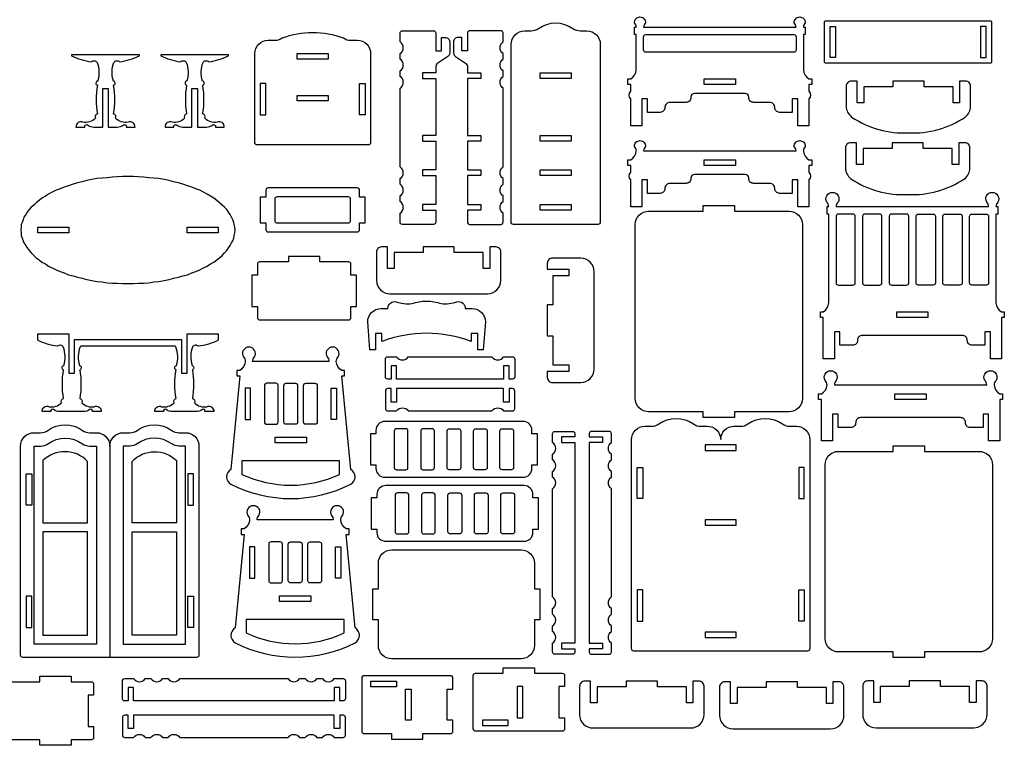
# Model space of a CAD drawing. Extents: x 2719 to 6782, y -345 to 2211.
# Tile 3 of 4: x 4658 to 6778, y -331 to 1232. Entities that reach past the tile are written whole.
import ezdxf

# ---------------------------------------------------------------- set-up
doc = ezdxf.new("R2010")
doc.units = 0
doc.header["$MEASUREMENT"] = 0
doc.layers.add('LAYER1', color=18, linetype='CONTINUOUS')

msp = doc.modelspace()

# ---------------------------------------------------------------- linework, layer by layer
at = {"layer": 'LAYER1'}
for points in [[(6357.4, 1003.4), (6333.4, 1003.4), (6333.4, 1061.1), (6321.4, 1061.1), (6321.4, 1032.2), (6293.9, 1032.2, -0.414214), (6283.6, 1042.6), (6283.6, 1043.2, 0.414214), (6273.2, 1053.6), (6238.2, 1053.6, -0.414214), (6227.9, 1063.9), (6227.9, 1065.2, 0.414214), (6220.1, 1073), (6110.7, 1073, 0.00001), (6110.7, 1073, 0.414202), (6102.9, 1065.2), (6102.9, 1063.9, -0.414214), (6092.6, 1053.6), (6057.6, 1053.6, 0.414214), (6047.2, 1043.2), (6047.2, 1042.6, -0.414214), (6036.9, 1032.2), (6009.4, 1032.2), (6009.4, 1061.1), (5997.4, 1061.1), (5997.4, 1003.4), (5973.4, 1003.4), (5973.4, 1061.2, -0.376209), (5973.4, 1077.8), (5973.4, 1092.4), (5967.4, 1092.4), (5967.4, 1104.4), (5973.4, 1104.4, 0.250451), (5985.4, 1123.8), (5985.4, 1199.7), (5981.6, 1199.7), (5981.6, 1215.5), (5985.4, 1215.5, 0.204981), (5981.3, 1225, -0.427943), (5993.3, 1237.6, -0.427943), (6005.3, 1225, 0.204981), (6001.3, 1215.5), (6329.5, 1215.5, 0.204981), (6325.5, 1225, -0.427943), (6337.5, 1237.6, -0.427943), (6349.5, 1225, 0.204981), (6345.4, 1215.5), (6349.2, 1215.5), (6349.2, 1199.7), (6345.4, 1199.7), (6345.4, 1123.8, 0.250451), (6357.4, 1104.4), (6363.4, 1104.4), (6363.4, 1092.4), (6357.4, 1092.4), (6357.4, 1077.8, -0.376209), (6357.4, 1061.2)], [(5720.7, 791.1, -0.414214), (5715.9, 795.9), (5715.9, 1179, -0.414214), (5744.7, 1207.8), (5758.9, 1207.8, 0.155074), (5774.6, 1212.8, -0.31779), (5849.1, 1212.8, 0.155074), (5864.9, 1207.8), (5879.1, 1207.8, -0.414214), (5907.9, 1179), (5907.9, 795.9, -0.414214), (5903.1, 791.1)], [(6750.8, 1226.4), (6750.8, 1141, -0.414214), (6747.9, 1138.1), (6393.7, 1138.1, -0.414214), (6390.8, 1141), (6390.8, 1226.4, -0.414214), (6393.7, 1229.3), (6747.9, 1229.3, -0.414214)], [(5168.6, 962.2, -0.414214), (5163.8, 967), (5163.8, 1158.6, -0.414214), (5192.6, 1187.4), (5206.8, 1187.4, 0.155074), (5222.5, 1192.4, -0.179264), (5354.7, 1192.4, 0.155074), (5370.4, 1187.4), (5384.6, 1187.4, -0.414214), (5413.4, 1158.6), (5413.4, 967, -0.414214), (5408.6, 962.2)], [(5553.7, 982.4), (5524.9, 982.4), (5524.9, 970.4), (5553.7, 970.4), (5553.7, 908.1), (5524.9, 908.1), (5524.9, 896.1), (5553.7, 896.1), (5553.7, 833.7), (5524.9, 833.7), (5524.9, 821.7), (5553.7, 821.7), (5553.7, 795.9, -0.414214), (5548.9, 791.1), (5481.7, 791.1, -0.414214), (5476.9, 795.9), (5476.9, 815.1, 0.531486), (5476.9, 840.3), (5476.9, 852.3, 0.531486), (5476.9, 877.5), (5476.9, 889.5, 0.531486), (5476.9, 914.6), (5476.9, 1037.7), (5476.9, 1049.7), (5476.9, 1084.3, 0.531486), (5476.9, 1109.5), (5476.9, 1121.5, 0.531486), (5476.9, 1146.7), (5476.9, 1158.7, 0.531486), (5476.9, 1183.8), (5476.9, 1203, -0.414214), (5481.7, 1207.8), (5548.9, 1207.8, -0.414214), (5553.7, 1203), (5553.7, 1164.6), (5565.7, 1164.6), (5565.7, 1193.4), (5574.1, 1193.4, -0.414214), (5583.7, 1183.8), (5583.7, 1160.2, -0.251107), (5579.5, 1152.2), (5558, 1137.9, 0.251107), (5553.7, 1129.9), (5553.7, 1117), (5524.9, 1117), (5524.9, 1105), (5553.7, 1105)], [(5621.9, 982.4), (5650.7, 982.4), (5650.7, 970.4), (5621.9, 970.4), (5621.9, 908.1), (5650.7, 908.1), (5650.7, 896.1), (5621.9, 896.1), (5621.9, 833.7), (5650.7, 833.7), (5650.7, 821.7), (5621.9, 821.7), (5621.9, 795.9, 0.414214), (5626.7, 791.1), (5693.9, 791.1, 0.414214), (5698.7, 795.9), (5698.7, 815.1, -0.531486), (5698.7, 840.3), (5698.7, 852.3, -0.531486), (5698.7, 877.5), (5698.7, 889.5, -0.531486), (5698.7, 914.6), (5698.7, 1037.7), (5698.7, 1049.7), (5698.7, 1084.3, -0.531486), (5698.7, 1109.5), (5698.7, 1121.5, -0.531486), (5698.7, 1146.7), (5698.7, 1158.7, -0.531486), (5698.7, 1183.8), (5698.7, 1203, 0.414214), (5693.9, 1207.8), (5626.7, 1207.8, 0.414214), (5621.9, 1203), (5621.9, 1164.6), (5609.9, 1164.6), (5609.9, 1193.4), (5601.5, 1193.4, 0.414214), (5591.9, 1183.8), (5591.9, 1160.2, 0.251107), (5596.1, 1152.2), (5617.6, 1137.9, -0.251107), (5621.9, 1129.9), (5621.9, 1117), (5650.7, 1117), (5650.7, 1105), (5621.9, 1105)], [(6329.6, 1166.5, -0.414214), (6324.8, 1161.7), (6006, 1161.7, -0.414214), (6001.2, 1166.5), (6001.2, 1194.9, -0.414214), (6006, 1199.7), (6324.8, 1199.7, -0.414214), (6329.6, 1194.9)], [(4915.6, 1154.1), (4915.6, 1156.1), (4769.2, 1156.1), (4769.2, 1154.1, 0.082494), (4812, 1141.2, -0.480983), (4824.4, 1139.8, -0.169376), (4825.5, 1099.7, 0.755968), (4824.9, 1090.5, 0.0823), (4824.9, 1028.7, 0.497317), (4820.6, 1019.4, -0.242348), (4793.7, 1011.1, 0.570657), (4778.8, 1000.5), (4797.7, 1000.5, -0.75881), (4803.4, 1005, 0.158853), (4817.2, 1000.5), (4836.4, 1000.5), (4836.4, 1083.3), (4848.4, 1083.3), (4848.4, 1000.5), (4867.6, 1000.5, 0.158853), (4881.4, 1005, -0.75881), (4887.1, 1000.5), (4906, 1000.5, 0.570657), (4891.1, 1011.1, -0.242348), (4864.2, 1019.4, 0.497317), (4859.9, 1028.7, 0.0823), (4859.9, 1090.5, 0.755968), (4859.3, 1099.7, -0.169376), (4860.4, 1139.8, -0.480983), (4872.8, 1141.2, 0.082494)], [(5107.6, 1154.1), (5107.6, 1156.1), (4961.2, 1156.1), (4961.2, 1154.1, 0.082494), (5004, 1141.2, -0.480983), (5016.4, 1139.8, -0.169376), (5017.5, 1099.7, 0.755968), (5016.9, 1090.5, 0.0823), (5016.9, 1028.7, 0.497317), (5012.6, 1019.4, -0.242348), (4985.7, 1011.1, 0.570657), (4970.8, 1000.5), (4989.7, 1000.5, -0.75881), (4995.4, 1005, 0.158853), (5009.2, 1000.5), (5028.4, 1000.5), (5028.4, 1083.3), (5040.4, 1083.3), (5040.4, 1000.5), (5059.6, 1000.5, 0.158853), (5073.4, 1005, -0.75881), (5079.1, 1000.5), (5098, 1000.5, 0.570657), (5083.1, 1011.1, -0.242348), (5056.2, 1019.4, 0.497317), (5051.9, 1028.7, 0.0823), (5051.9, 1090.5, 0.755968), (5051.3, 1099.7, -0.169376), (5052.4, 1139.8, -0.480983), (5064.8, 1141.2, 0.082494)], [(6571.6, 1099.5), (6538, 1099.5), (6538, 1087.5), (6475.6, 1087.5), (6475.6, 1052.8), (6461.4, 1052.8), (6461.4, 1099.5), (6448.5, 1099.5, 0.414214), (6437.6, 1088.6), (6437.6, 1045.3, 0.236915), (6449.2, 1022.2, 0.163875), (6571.6, 988.1, 0.163875), (6693.9, 1022.2, 0.236915), (6705.5, 1045.3), (6705.5, 1088.6, 0.414214), (6694.6, 1099.5), (6681.7, 1099.5), (6681.7, 1052.8), (6667.6, 1052.8), (6667.6, 1087.5), (6605.2, 1087.5), (6605.2, 1099.5)], [(6345.4, 949.4, 0.250451), (6357.4, 930), (6363.4, 930), (6363.4, 918), (6357.4, 918), (6357.4, 903.4, -0.376209), (6357.4, 886.8), (6357.4, 829), (6333.4, 829), (6333.4, 886.7), (6321.4, 886.7), (6321.4, 857.8), (6293.9, 857.8, -0.414214), (6283.6, 868.2), (6283.6, 868.8, 0.414214), (6273.2, 879.2), (6238.2, 879.2, -0.414214), (6227.9, 889.5), (6227.9, 890.8, 0.414214), (6220.1, 898.6), (6110.7, 898.6, 0.00001), (6110.7, 898.6, 0.414202), (6102.9, 890.8), (6102.9, 889.5, -0.414214), (6092.6, 879.2), (6057.6, 879.2, 0.414214), (6047.2, 868.8), (6047.2, 868.2, -0.414214), (6036.9, 857.8), (6009.4, 857.8), (6009.4, 886.7), (5997.4, 886.7), (5997.4, 829), (5973.4, 829), (5973.4, 886.8, -0.376209), (5973.4, 903.4), (5973.4, 918), (5967.4, 918), (5967.4, 930), (5973.4, 930, 0.250451), (5985.4, 949.4, 0.204981), (5981.3, 958.9, -0.427943), (5993.3, 971.5, -0.427943), (6005.3, 958.9, 0.204981), (6001.3, 949.4), (6329.5, 949.4, 0.204981), (6325.5, 958.9, -0.427943), (6337.5, 971.5, -0.427943), (6349.5, 958.9, 0.204981)], [(6570, 966.7), (6536.4, 966.7), (6536.4, 954.7), (6474, 954.7), (6474, 919.9), (6459.8, 919.9), (6459.8, 966.7), (6446.9, 966.7, 0.414214), (6436, 955.8), (6436, 912.4, 0.236915), (6447.6, 889.4, 0.163875), (6570, 855.3, 0.163875), (6692.3, 889.4, 0.236915), (6703.9, 912.4), (6703.9, 955.8, 0.414214), (6693, 966.7), (6680.1, 966.7), (6680.1, 919.9), (6666, 919.9), (6666, 954.7), (6603.6, 954.7), (6603.6, 966.7)], [(5401.4, 794.5), (5401.4, 849.7), (5389.4, 849.7), (5389.4, 864.6, 0.414214), (5384.6, 869.4), (5192.6, 869.4, 0.414214), (5187.8, 864.6), (5187.8, 849.7), (5175.8, 849.7), (5175.8, 794.5), (5187.8, 794.5), (5187.8, 779.7, 0.414214), (5192.6, 774.9), (5384.6, 774.9, 0.414214), (5389.4, 779.7), (5389.4, 794.5)], [(5207, 845.4), (5207, 798.9, 0.414214), (5211.8, 794.1), (5365.4, 794.1, 0.414214), (5370.2, 798.9), (5370.2, 845.4, 0.414214), (5365.4, 850.2), (5211.8, 850.2, 0.414214)], [(6472.2, 552, 0.414214), (6461.9, 541.7), (6461.9, 541, -0.414214), (6451.5, 530.7), (6424, 530.7), (6424, 559.5), (6412, 559.5), (6412, 501.8), (6388, 501.8), (6388, 576.2), (6388, 590.8), (6382, 590.8), (6382, 602.8), (6388, 602.8, 0.250451), (6400, 622.3), (6400, 813.3), (6396.2, 813.3), (6396.2, 829.2), (6400, 829.2, 0.204981), (6396, 838.7, -0.583258), (6408, 859.9, -0.583258), (6420, 838.7, 0.204981), (6415.9, 829.2), (6744.2, 829.2, 0.204981), (6740.1, 838.7, -0.583258), (6752.1, 859.9, -0.583258), (6764.1, 838.7, 0.204981), (6760, 829.2), (6763.9, 829.2), (6763.9, 813.3), (6760, 813.3), (6760, 622.3, 0.250451), (6772, 602.8), (6778, 602.8), (6778, 590.8), (6772, 590.8), (6772, 576.2), (6772, 501.8), (6748, 501.8), (6748, 559.5), (6736, 559.5), (6736, 530.7), (6708.6, 530.7, -0.414214), (6698.2, 541), (6698.2, 541.7, 0.414214), (6687.9, 552)], [(6012.1, 387.4, -0.414214), (5983.3, 416.2), (5983.3, 790.6, -0.414214), (6012.1, 819.4), (6129.7, 819.4), (6129.7, 831.4), (6196.9, 831.4), (6196.9, 819.4), (6314.5, 819.4, -0.414214), (6343.3, 790.6), (6343.3, 416.2, -0.414214), (6314.5, 387.4), (6196.9, 387.4), (6196.9, 375.4), (6129.7, 375.4), (6129.7, 387.4)], [(6415.9, 665, 0.414214), (6420.7, 660.2), (6452.1, 660.2, 0.414214), (6456.9, 665), (6456.9, 808.5, 0.414214), (6452.1, 813.3), (6420.7, 813.3, 0.414214), (6415.9, 808.5)], [(6514.5, 808.5, 0.414214), (6509.7, 813.3), (6477.6, 813.3, 0.414214), (6472.8, 808.5), (6472.8, 665, 0.414214), (6477.6, 660.2), (6509.7, 660.2, 0.414214), (6514.5, 665)], [(6572.1, 665), (6572.1, 808.5, 0.414214), (6567.3, 813.3), (6535.2, 813.3, 0.414214), (6530.4, 808.5), (6530.4, 665, 0.414214), (6535.2, 660.2), (6567.3, 660.2, 0.414214)], [(6588, 665), (6588, 808.5, -0.414214), (6592.8, 813.3), (6624.9, 813.3, -0.414214), (6629.7, 808.5), (6629.7, 665, -0.414214), (6624.9, 660.2), (6592.8, 660.2, -0.414214)], [(6645.6, 808.5, -0.414214), (6650.4, 813.3), (6682.5, 813.3, -0.414214), (6687.3, 808.5), (6687.3, 665, -0.414214), (6682.5, 660.2), (6650.4, 660.2, -0.414214), (6645.6, 665)], [(6744.2, 665, -0.414214), (6739.4, 660.2), (6708, 660.2, -0.414214), (6703.2, 665), (6703.2, 808.5, -0.414214), (6708, 813.3), (6739.4, 813.3, -0.414214), (6744.2, 808.5)], [(5693.9, 731.5, 0.414214), (5683, 742.4), (5670.1, 742.4), (5670.1, 695.7), (5655.9, 695.7), (5655.9, 730.4), (5593.5, 730.4), (5593.5, 742.4), (5559.9, 742.4), (5526.3, 742.4), (5526.3, 730.4), (5463.9, 730.4), (5463.9, 695.7), (5449.7, 695.7), (5449.7, 742.4), (5436.9, 742.4, 0.414214), (5426, 731.5), (5426, 670.4, 0.414214), (5454.8, 641.6), (5665.1, 641.6, 0.414214), (5693.9, 670.4)], [(5236.6, 710.2), (5174.2, 710.2, 0.414214), (5169.4, 705.4), (5169.4, 681.4), (5157.4, 681.4), (5157.4, 614.2), (5169.4, 614.2), (5169.4, 590.2, 0.414214), (5174.2, 585.4), (5366.2, 585.4, 0.414214), (5371, 590.2), (5371, 614.2), (5383, 614.2), (5383, 681.4), (5371, 681.4), (5371, 705.4, 0.414214), (5366.2, 710.2), (5303.8, 710.2), (5303.8, 722.2), (5236.6, 722.2)], [(5804.7, 718.3, 0.414214), (5793.8, 707.4), (5793.8, 694.6), (5840.5, 694.6), (5840.5, 680.4), (5805.8, 680.4), (5805.8, 618), (5793.8, 618), (5793.8, 584.4), (5793.8, 550.8), (5805.8, 550.8), (5805.8, 488.4), (5840.5, 488.4), (5840.5, 474.2), (5793.8, 474.2), (5793.8, 461.3, 0.414214), (5804.7, 450.4), (5865.8, 450.4, 0.414214), (5894.6, 479.2), (5894.6, 689.5, 0.414214), (5865.8, 718.3)], [(5617.1, 610), (5631.8, 610, -0.414214), (5660.6, 581.2), (5655.9, 521.2), (5644, 521.2), (5644, 555.9), (5629.8, 555.9), (5629.8, 538.6, 0.18644), (5437.8, 538.6), (5437.8, 555.9), (5423.6, 555.9), (5423.6, 521.2), (5411.7, 521.2), (5407.1, 581.2, -0.414214), (5435.9, 610), (5450.5, 610, -0.480696), (5468.5, 624.4, 0.114725), (5502.2, 620.3, -0.088383), (5533.8, 626, -0.088383), (5565.4, 620.3, 0.114725), (5599.1, 624.4, -0.480696)], [(4992.3, 529), (4789.1, 529, 0.076649), (4787.5, 527.2, 0.169376), (4786.4, 487, -0.755968), (4787, 477.8, -0.0823), (4787, 416, -0.497317), (4791.3, 406.7, 0.242348), (4818.2, 398.5, -0.570657), (4833.1, 387.9), (4814.2, 387.9, 0.75881), (4808.5, 392.4, -0.158853), (4794.7, 387.9), (4744.3, 387.9, -0.158853), (4730.5, 392.4, 0.75881), (4724.9, 387.9), (4705.9, 387.9, -0.570657), (4720.8, 398.5, 0.242348), (4747.7, 406.7, -0.497317), (4752, 416, -0.0823), (4752, 477.8, -0.755968), (4752.6, 487, 0.169376), (4751.5, 527.2, 0.480983), (4739.1, 528.5, -0.082494), (4696.3, 541.5), (4696.3, 555.4), (4763.5, 555.4), (4763.5, 470.7), (4775.5, 470.7), (4775.5, 543.4), (5005.9, 543.4), (5005.9, 470.7), (5017.9, 470.7), (5017.9, 555.4), (5085.1, 555.4), (5085.1, 541.5, -0.082494), (5042.3, 528.5, 0.480983), (5029.9, 527.2, 0.169376), (5028.8, 487, -0.755968), (5029.4, 477.8, -0.0823), (5029.4, 416, -0.497317), (5033.7, 406.7, 0.242348), (5060.6, 398.5, -0.570657), (5075.5, 387.9), (5056.6, 387.9, 0.75881), (5050.9, 392.4, -0.158853), (5037.1, 387.9), (4986.7, 387.9, -0.158853), (4972.9, 392.4, 0.75881), (4967.3, 387.9), (4948.3, 387.9, -0.570657), (4963.2, 398.5, 0.242348), (4990.1, 406.7, -0.497317), (4994.4, 416, -0.0823), (4994.4, 477.8, -0.755968), (4995, 487, 0.169376), (4993.9, 527.2, 0.076649)], [(5370.6, 263.5), (5351.4, 464.7), (5357.4, 464.7), (5357.4, 476.7), (5351.4, 476.7, -0.250451), (5339.4, 496.1, -0.204981), (5343.5, 505.6, 0.583258), (5331.5, 526.8, 0.583258), (5319.5, 505.6, -0.204981), (5323.6, 496.1), (5159.2, 496.1, -0.204981), (5163.3, 505.6, 0.583258), (5151.3, 526.8, 0.583258), (5139.3, 505.6, -0.204981), (5143.4, 496.1, -0.250451), (5131.4, 476.7), (5125.4, 476.7), (5125.4, 464.7), (5131.4, 464.7), (5112.2, 263.5, 0.573919), (5112.2, 231.6, 0.239558), (5370.6, 231.6, 0.573919)], [(5674.5, 505.9, 0.531486), (5699.7, 505.9), (5718.9, 505.9, -0.414214), (5723.7, 501.1), (5723.7, 462.7, -0.414214), (5718.9, 457.9), (5711.7, 457.9), (5711.7, 486.7), (5699.7, 486.7), (5699.7, 457.9), (5469.3, 457.9), (5469.3, 486.7), (5457.3, 486.7), (5457.3, 457.9), (5450.1, 457.9, -0.414214), (5445.3, 462.7), (5445.3, 501.1, -0.414214), (5450.1, 505.9), (5469.3, 505.9, 0.531486), (5494.5, 505.9)], [(6468.3, 375, 0.414214), (6458, 364.6), (6458, 364, -0.414214), (6447.6, 353.6), (6420.2, 353.6), (6420.2, 382.5), (6408.2, 382.5), (6408.2, 324.8), (6384.2, 324.8), (6384.2, 399.2), (6384.2, 413.8), (6378.2, 413.8), (6378.2, 425.8), (6384.2, 425.8, 0.250451), (6396.2, 445.2, 0.204981), (6392.1, 454.7, -0.583258), (6404.1, 475.9, -0.583258), (6416.1, 454.7, 0.204981), (6412, 445.2), (6740.3, 445.2, 0.204981), (6736.2, 454.7, -0.583258), (6748.2, 475.9, -0.583258), (6760.2, 454.7, 0.204981), (6756.2, 445.2, 0.250451), (6768.2, 425.8), (6774.2, 425.8), (6774.2, 413.8), (6768.2, 413.8), (6768.2, 399.2), (6768.2, 324.8), (6744.2, 324.8), (6744.2, 382.5), (6732.2, 382.5), (6732.2, 353.6), (6704.7, 353.6, -0.414214), (6694.3, 364), (6694.3, 364.6, 0.414214), (6684, 375)], [(5184.5, 365.3, 0.414214), (5189.3, 360.5), (5209.2, 360.5, 0.414214), (5214, 365.3), (5214, 444, 0.414214), (5209.2, 448.8), (5189.3, 448.8, 0.414214), (5184.5, 444)], [(5256.2, 365.3, -0.414214), (5251.4, 360.5), (5231.4, 360.5, -0.414214), (5226.6, 365.3), (5226.6, 444, -0.414214), (5231.4, 448.8), (5251.4, 448.8, -0.414214), (5256.2, 444)], [(5298.3, 365.3, -0.414214), (5293.5, 360.5), (5273.6, 360.5, -0.414214), (5268.8, 365.3), (5268.8, 444, -0.414214), (5273.6, 448.8), (5293.5, 448.8, -0.414214), (5298.3, 444)], [(5674.5, 389.3, -0.531486), (5699.7, 389.3), (5718.9, 389.3, 0.414214), (5723.7, 394.1), (5723.7, 432.5, 0.414214), (5718.9, 437.3), (5711.7, 437.3), (5711.7, 408.4), (5699.7, 408.4), (5699.7, 437.3), (5469.3, 437.3), (5469.3, 408.4), (5457.3, 408.4), (5457.3, 437.3), (5450.1, 437.3, 0.414214), (5445.3, 432.5), (5445.3, 394.1, 0.414214), (5450.1, 389.3), (5469.3, 389.3, -0.531486), (5494.5, 389.3)], [(5760.8, 273), (5772.8, 273), (5772.8, 340.2), (5760.8, 340.2), (5760.8, 347.4, 0.414214), (5741.6, 366.6), (5444, 366.6, 0.414214), (5424.8, 347.4), (5424.8, 340.2), (5412.8, 340.2), (5412.8, 273), (5424.8, 273), (5424.8, 265.8, 0.414214), (5444, 246.6), (5741.6, 246.6, 0.414214), (5760.8, 265.8)], [(6167.2, 327.5, -0.414214), (6196, 356.3), (6210.2, 356.3, 0.155074), (6225.9, 361.3, -0.31779), (6300.4, 361.3, 0.155074), (6316.2, 356.3), (6330.4, 356.3, -0.414214), (6359.2, 327.5), (6359.2, -122.8, -0.414214), (6354.4, -127.6), (5980, -127.6, -0.414214), (5975.2, -122.8), (5975.2, 327.5, -0.414214), (6004, 356.3), (6018.2, 356.3, 0.155074), (6033.9, 361.3, -0.31779), (6108.4, 361.3, 0.155074), (6124.2, 356.3), (6138.4, 356.3, -0.414214)], [(4851.6, 313.6, -0.414214), (4880.4, 342.4), (4894.6, 342.4, 0.155074), (4910.3, 347.4, -0.31779), (4984.9, 347.4, 0.155074), (5000.6, 342.4), (5014.8, 342.4, -0.414214), (5043.6, 313.6), (5043.6, -136.7, -0.414214), (5038.8, -141.5), (4664.4, -141.5, -0.414214), (4659.6, -136.7), (4659.6, 313.6, -0.414214), (4688.4, 342.4), (4702.6, 342.4, 0.155074), (4718.3, 347.4, -0.31779), (4792.9, 347.4, 0.155074), (4808.6, 342.4), (4822.8, 342.4, -0.414214)], [(5464.3, 267.3, 0.414214), (5469.1, 262.5), (5489, 262.5, 0.414214), (5493.8, 267.3), (5493.8, 346, 0.414214), (5489, 350.8), (5469.1, 350.8, 0.414214), (5464.3, 346)], [(5521.2, 267.3, 0.414214), (5526, 262.5), (5545.9, 262.5, 0.414214), (5550.7, 267.3), (5550.7, 346, 0.414214), (5545.9, 350.8), (5526, 350.8, 0.414214), (5521.2, 346)], [(5607.6, 267.3, -0.414214), (5602.8, 262.5), (5582.8, 262.5, -0.414214), (5578, 267.3), (5578, 346, -0.414214), (5582.8, 350.8), (5602.8, 350.8, -0.414214), (5607.6, 346)], [(5664.4, 267.3, -0.414214), (5659.6, 262.5), (5639.7, 262.5, -0.414214), (5634.9, 267.3), (5634.9, 346, -0.414214), (5639.7, 350.8), (5659.6, 350.8, -0.414214), (5664.4, 346)], [(5721.3, 267.3, -0.414214), (5716.5, 262.5), (5696.6, 262.5, -0.414214), (5691.8, 267.3), (5691.8, 346, -0.414214), (5696.6, 350.8), (5716.5, 350.8, -0.414214), (5721.3, 346)], [(5805.2, 296.1, 0.531486), (5805.2, 321.3), (5805.2, 340.5, -0.414214), (5810, 345.3), (5848.4, 345.3, -0.414214), (5853.2, 340.5), (5853.2, 333.3), (5824.4, 333.3), (5824.4, 321.3), (5853.2, 321.3), (5853.2, -110.7), (5824.4, -110.7), (5824.4, -122.7), (5853.2, -122.7), (5853.2, -129.9, -0.414214), (5848.4, -134.7), (5810, -134.7, -0.414214), (5805.2, -129.9), (5805.2, -110.7, 0.531486), (5805.2, -85.6), (5805.2, -73.6, 0.531486), (5805.2, -48.4), (5805.2, -36.4, 0.531486), (5805.2, -11.2), (5805.2, 221.8, 0.531486), (5805.2, 246.9), (5805.2, 258.9, 0.531486), (5805.2, 284.1)], [(5932, 296.1, -0.531486), (5932, 321.3), (5932, 340.5, 0.414214), (5927.2, 345.3), (5888.8, 345.3, 0.414214), (5884, 340.5), (5884, 333.3), (5912.8, 333.3), (5912.8, 321.3), (5884, 321.3), (5884, -110.7), (5912.8, -110.7), (5912.8, -122.7), (5884, -122.7), (5884, -129.9, 0.414214), (5888.8, -134.7), (5927.2, -134.7, 0.414214), (5932, -129.9), (5932, -110.7, -0.531486), (5932, -85.6), (5932, -73.6, -0.531486), (5932, -48.4), (5932, -36.4, -0.531486), (5932, -11.2), (5932, 221.8, -0.531486), (5932, 246.9), (5932, 258.9, -0.531486), (5932, 284.1)], [(4803.6, 280.7, 0.41796), (4707.6, 282.4), (4707.6, 148.5), (4803.6, 148.5)], [(4899.6, 280.7, -0.41796), (4995.6, 282.4), (4995.6, 148.5), (4899.6, 148.5)], [(6421.1, -129.7, -0.414214), (6392.3, -100.9), (6392.3, 273.5, -0.414214), (6421.1, 302.3), (6538.7, 302.3), (6538.7, 314.3), (6605.9, 314.3), (6605.9, 302.3), (6723.5, 302.3, -0.414214), (6752.3, 273.5), (6752.3, -100.9, -0.414214), (6723.5, -129.7), (6605.9, -129.7), (6605.9, -141.7), (6538.7, -141.7), (6538.7, -129.7)], [(5346.6, 281.8), (5136.2, 281.8), (5136.2, 252.7, 0.220733), (5346.6, 252.7)], [(5762.7, 135), (5774.7, 135), (5774.7, 202.2), (5762.7, 202.2), (5762.7, 209.4, 0.414214), (5743.5, 228.6), (5445.9, 228.6, 0.414214), (5426.7, 209.4), (5426.7, 202.2), (5414.7, 202.2), (5414.7, 135), (5426.7, 135), (5426.7, 127.8, 0.414214), (5445.9, 108.6), (5743.5, 108.6, 0.414214), (5762.7, 127.8)], [(5466.1, 129.2, 0.414214), (5470.9, 124.4), (5490.9, 124.4, 0.414214), (5495.7, 129.2), (5495.7, 207.9, 0.414214), (5490.9, 212.7), (5470.9, 212.7, 0.414214), (5466.1, 207.9)], [(5523, 129.2, 0.414214), (5527.8, 124.4), (5547.7, 124.4, 0.414214), (5552.5, 129.2), (5552.5, 207.9, 0.414214), (5547.7, 212.7), (5527.8, 212.7, 0.414214), (5523, 207.9)], [(5609.4, 129.2, -0.414214), (5604.6, 124.4), (5584.7, 124.4, -0.414214), (5579.9, 129.2), (5579.9, 207.9, -0.414214), (5584.7, 212.7), (5604.6, 212.7, -0.414214), (5609.4, 207.9)], [(5666.3, 129.2, -0.414214), (5661.5, 124.4), (5641.6, 124.4, -0.414214), (5636.8, 129.2), (5636.8, 207.9, -0.414214), (5641.6, 212.7), (5661.5, 212.7, -0.414214), (5666.3, 207.9)], [(5723.2, 129.2, -0.414214), (5718.4, 124.4), (5698.5, 124.4, -0.414214), (5693.7, 129.2), (5693.7, 207.9, -0.414214), (5698.5, 212.7), (5718.4, 212.7, -0.414214), (5723.2, 207.9)], [(5380.1, -77.9), (5360.9, 123.2), (5366.9, 123.2), (5366.9, 135.2), (5360.9, 135.2, -0.250451), (5348.9, 154.6, -0.204981), (5353, 164.1, 0.583258), (5341, 185.3, 0.583258), (5329, 164.1, -0.204981), (5333, 154.6), (5168.7, 154.6, -0.204981), (5172.8, 164.1, 0.583258), (5160.8, 185.3, 0.583258), (5148.8, 164.1, -0.204981), (5152.8, 154.6, -0.250451), (5140.8, 135.2), (5134.8, 135.2), (5134.8, 123.2), (5140.8, 123.2), (5121.6, -77.9, 0.573919), (5121.6, -109.8, 0.239558), (5380.1, -109.8, 0.573919)], [(5194, 23.8, 0.414214), (5198.8, 19), (5218.7, 19, 0.414214), (5223.5, 23.8), (5223.5, 102.5, 0.414214), (5218.7, 107.3), (5198.8, 107.3, 0.414214), (5194, 102.5)], [(5265.6, 23.8, -0.414214), (5260.8, 19), (5240.9, 19, -0.414214), (5236.1, 23.8), (5236.1, 102.5, -0.414214), (5240.9, 107.3), (5260.8, 107.3, -0.414214), (5265.6, 102.5)], [(5307.7, 23.8, -0.414214), (5302.9, 19), (5283, 19, -0.414214), (5278.2, 23.8), (5278.2, 102.5, -0.414214), (5283, 107.3), (5302.9, 107.3, -0.414214), (5307.7, 102.5)], [(5766, -115.5, -0.414214), (5737.2, -144.3), (5458.8, -144.3, -0.414214), (5430, -115.5), (5430, -60.6), (5418, -60.6), (5418, 6.6), (5430, 6.6), (5430, 61.4, -0.414214), (5458.8, 90.2), (5737.2, 90.2, -0.414214), (5766, 61.4), (5766, 6.6), (5778, 6.6), (5778, -60.6), (5766, -60.6)], [(5356.1, -59.6), (5145.6, -59.6), (5145.6, -88.8, 0.220733), (5356.1, -88.8)], [(5830.9, -271.5), (5830.9, -295.5, -0.414214), (5826.1, -300.3), (5639.3, -300.3, -0.414214), (5634.5, -295.5), (5634.5, -180.3, -0.414214), (5639.3, -175.5), (5699.1, -175.5), (5699.1, -163.5), (5766.3, -163.5), (5766.3, -175.5), (5826.1, -175.5, -0.414214), (5830.9, -180.3), (5830.9, -204.3), (5818.9, -204.3), (5818.9, -271.5)], [(5309.7, -187.1, 0.531486), (5334.9, -187.1), (5354.1, -187.1, -0.414214), (5358.9, -191.9), (5358.9, -230.3, -0.414214), (5354.1, -235.1), (5346.9, -235.1), (5346.9, -206.2), (5334.9, -206.2), (5334.9, -235.1), (4902.9, -235.1), (4902.9, -206.2), (4890.9, -206.2), (4890.9, -235.1), (4883.7, -235.1, -0.414214), (4878.9, -230.3), (4878.9, -191.9, -0.414214), (4883.7, -187.1), (4902.9, -187.1, 0.531486), (4928.1, -187.1), (4940.1, -187.1, 0.531486), (4965.2, -187.1), (4977.2, -187.1, 0.531486), (5002.4, -187.1), (5235.4, -187.1, 0.531486), (5260.5, -187.1), (5272.5, -187.1, 0.531486), (5297.7, -187.1)], [(5590.4, -209.5), (5590.4, -185.5, 0.414214), (5585.6, -180.7), (5398.9, -180.7, 0.414214), (5394.1, -185.5), (5394.1, -300.7, 0.414214), (5398.9, -305.5), (5458.6, -305.5), (5458.6, -317.5), (5525.8, -317.5), (5525.8, -305.5), (5585.6, -305.5, 0.414214), (5590.4, -300.7), (5590.4, -276.7), (5578.4, -276.7), (5578.4, -209.5)], [(6131.3, -203.4, 0.414214), (6120.4, -192.5), (6107.5, -192.5), (6107.5, -239.2), (6093.3, -239.2), (6093.3, -204.5), (6030.9, -204.5), (6030.9, -192.5), (5997.3, -192.5), (5963.7, -192.5), (5963.7, -204.5), (5901.3, -204.5), (5901.3, -239.2), (5887.1, -239.2), (5887.1, -192.5), (5874.3, -192.5, 0.414214), (5863.4, -203.4), (5863.4, -264.5, 0.414214), (5892.2, -293.3), (6102.5, -293.3, 0.414214), (6131.3, -264.5)], [(6432.7, -205, 0.414214), (6421.8, -194.1), (6408.9, -194.1), (6408.9, -240.8), (6394.8, -240.8), (6394.8, -206.1), (6332.4, -206.1), (6332.4, -194.1), (6298.8, -194.1), (6265.2, -194.1), (6265.2, -206.1), (6202.8, -206.1), (6202.8, -240.8), (6188.6, -240.8), (6188.6, -194.1), (6175.7, -194.1, 0.414214), (6164.8, -205), (6164.8, -266.1, 0.414214), (6193.6, -294.9), (6403.9, -294.9, 0.414214), (6432.7, -266.1)], [(6740.9, -202.9, 0.414214), (6730, -192), (6717.1, -192), (6717.1, -238.8), (6703, -238.8), (6703, -204), (6640.6, -204), (6640.6, -192), (6607, -192), (6573.4, -192), (6573.4, -204), (6511, -204), (6511, -238.8), (6496.8, -238.8), (6496.8, -192), (6483.9, -192, 0.414214), (6473, -202.9), (6473, -264, 0.414214), (6501.8, -292.8), (6712.1, -292.8, 0.414214), (6740.9, -264)], [(5309.7, -313.8, -0.531486), (5334.9, -313.8), (5354.1, -313.8, 0.414214), (5358.9, -309), (5358.9, -270.6, 0.414214), (5354.1, -265.8), (5346.9, -265.8), (5346.9, -294.7), (5334.9, -294.7), (5334.9, -265.8), (4902.9, -265.8), (4902.9, -294.7), (4890.9, -294.7), (4890.9, -265.8), (4883.7, -265.8, 0.414214), (4878.9, -270.6), (4878.9, -309, 0.414214), (4883.7, -313.8), (4902.9, -313.8, -0.531486), (4928.1, -313.8), (4940.1, -313.8, -0.531486), (4965.2, -313.8), (4977.2, -313.8, -0.531486), (5002.4, -313.8), (5235.4, -313.8, -0.531486), (5260.5, -313.8), (5272.5, -313.8, -0.531486), (5297.7, -313.8)]]:
    msp.add_lwpolyline(points, format="xyb", close=True, dxfattribs=at)
for points in [[(6402.8, 1217.3), (6414.8, 1217.3), (6414.8, 1150.1), (6402.8, 1150.1)], [(6738.8, 1217.3), (6726.8, 1217.3), (6726.8, 1150.1), (6738.8, 1150.1)], [(5322.2, 1158.6), (5322.2, 1146.6), (5255, 1146.6), (5255, 1158.6)], [(5845.5, 1117), (5845.5, 1105), (5778.3, 1105), (5778.3, 1117)], [(6199, 1104.4), (6199, 1092.4), (6131.8, 1092.4), (6131.8, 1104.4)], [(5175.8, 1026.8), (5187.8, 1026.8), (5187.8, 1094), (5175.8, 1094)], [(5401.4, 1026.8), (5389.4, 1026.8), (5389.4, 1094), (5401.4, 1094)], [(5322.2, 1068.8), (5322.2, 1056.8), (5255, 1056.8), (5255, 1068.8)], [(5845.5, 982.4), (5845.5, 970.4), (5778.3, 970.4), (5778.3, 982.4)], [(6199, 930), (6199, 918), (6131.8, 918), (6131.8, 930)], [(4660, 778.9), (4661, 773.1), (4661, 767.4), (4662.9, 761.6), (4664.9, 755.8), (4666.8, 751), (4670.6, 745.2), (4673.5, 740.4), (4678.3, 734.7), (4682.2, 729.9), (4687.9, 724.1), (4692.7, 719.3), (4699.5, 714.5), (4705.2, 709.7), (4712.9, 705.8), (4719.7, 701), (4727.4, 697.2), (4736, 693.3), (4744.7, 689.5), (4753.3, 686.6), (4762.9, 682.7), (4772.5, 679.9), (4782.2, 677), (4791.8, 675.1), (4802.4, 672.2), (4812.9, 670.2), (4823.5, 668.3), (4835, 667.4), (4845.6, 665.4), (4857.2, 664.5), (4867.7, 664.5), (4879.3, 663.5), (4890.8, 663.5), (4902.4, 663.5), (4912.9, 664.5), (4924.5, 664.5), (4936, 665.4), (4946.6, 667.4), (4957.2, 668.3), (4968.7, 670.2), (4979.3, 672.2), (4988.9, 675.1), (4999.5, 677), (5009.1, 679.9), (5018.7, 682.7), (5028.3, 686.6), (5037, 689.5), (5045.6, 693.3), (5053.3, 697.2), (5061, 701), (5068.7, 705.8), (5075.4, 709.7), (5082.2, 714.5), (5087.9, 719.3), (5093.7, 724.1), (5098.5, 729.9), (5103.3, 734.7), (5107.2, 740.4), (5111, 745.2), (5113.9, 751), (5116.8, 755.8), (5118.7, 761.6), (5119.7, 767.4), (5120.6, 773.1), (5121.6, 778.9), (5120.6, 784.7), (5119.7, 790.4), (5118.7, 795.2), (5116.8, 801), (5113.9, 806.8), (5111, 812.6), (5107.2, 817.4), (5103.3, 823.1), (5098.5, 827.9), (5093.7, 832.7), (5087.9, 837.6), (5082.2, 842.4), (5075.4, 847.2), (5068.7, 852), (5061, 855.8), (5053.3, 860.6), (5045.6, 864.5), (5037, 867.4), (5028.3, 871.2), (5018.7, 874.1), (5009.1, 877.9), (4999.5, 880.8), (4988.9, 882.7), (4979.3, 885.6), (4968.7, 887.6), (4957.2, 889.5), (4946.6, 890.4), (4936, 891.4), (4924.5, 892.4), (4912.9, 893.3), (4902.4, 894.3), (4890.8, 894.3), (4879.3, 894.3), (4867.7, 893.3), (4857.2, 892.4), (4845.6, 891.4), (4835, 890.4), (4823.5, 889.5), (4812.9, 887.6), (4802.4, 885.6), (4791.8, 882.7), (4782.2, 880.8), (4772.5, 877.9), (4762.9, 874.1), (4753.3, 871.2), (4744.7, 867.4), (4736, 864.5), (4727.4, 860.6), (4719.7, 855.8), (4712.9, 852), (4705.2, 847.2), (4699.5, 842.4), (4692.7, 837.6), (4687.9, 832.7), (4682.2, 827.9), (4678.3, 823.1), (4673.5, 817.4), (4670.6, 812.6), (4666.8, 806.8), (4664.9, 801), (4662.9, 795.2), (4661, 790.4), (4661, 784.7)], [(5845.5, 908.1), (5845.5, 896.1), (5778.3, 896.1), (5778.3, 908.1)], [(5845.5, 833.7), (5845.5, 821.7), (5778.3, 821.7), (5778.3, 833.7)], [(4763.5, 784.8), (4763.5, 772.8), (4696.3, 772.8), (4696.3, 784.8)], [(5085.1, 784.8), (5085.1, 772.8), (5017.9, 772.8), (5017.9, 784.8)], [(6613.6, 602.8), (6613.6, 590.8), (6546.4, 590.8), (6546.4, 602.8)], [(5154.8, 438.3), (5142.8, 438.3), (5142.8, 371.1), (5154.8, 371.1)], [(5328, 438.3), (5340, 438.3), (5340, 371.1), (5328, 371.1)], [(6609.8, 425.8), (6609.8, 413.8), (6542.6, 413.8), (6542.6, 425.8)], [(5275, 332.7), (5275, 320.7), (5207.8, 320.7), (5207.8, 332.7)], [(6133.6, 316.4), (6133.6, 304.4), (6200.8, 304.4), (6200.8, 316.4)], [(5987.2, 267.8), (5999.2, 267.8), (5999.2, 200.6), (5987.2, 200.6)], [(6347.2, 267.8), (6335.2, 267.8), (6335.2, 200.6), (6347.2, 200.6)], [(4671.6, 253.8), (4683.6, 253.8), (4683.6, 186.6), (4671.6, 186.6)], [(5031.6, 253.8), (5019.6, 253.8), (5019.6, 186.6), (5031.6, 186.6)], [(6133.6, 155.2), (6133.6, 143.2), (6200.8, 143.2), (6200.8, 155.2)], [(4803.6, 129.3), (4707.6, 129.3), (4707.6, -93.5), (4803.6, -93.5)], [(4899.6, 129.3), (4995.6, 129.3), (4995.6, -93.5), (4899.6, -93.5)], [(5164.2, 96.8), (5152.2, 96.8), (5152.2, 29.6), (5164.2, 29.6)], [(5337.5, 96.8), (5349.5, 96.8), (5349.5, 29.6), (5337.5, 29.6)], [(5987.2, -63), (5999.2, -63), (5999.2, 4.2), (5987.2, 4.2)], [(6347.2, -63), (6335.2, -63), (6335.2, 4.2), (6347.2, 4.2)], [(4671.6, -76.9), (4683.6, -76.9), (4683.6, -9.7), (4671.6, -9.7)], [(5031.6, -76.9), (5019.6, -76.9), (5019.6, -9.7), (5031.6, -9.7)], [(5284.5, -8.8), (5284.5, -20.8), (5217.3, -20.8), (5217.3, -8.8)], [(6133.6, -86.8), (6133.6, -98.8), (6200.8, -98.8), (6200.8, -86.8)], [(5413.8, -204.7), (5413.8, -192.7), (5469, -192.7), (5469, -204.7)], [(5500.6, -276.7), (5488.6, -276.7), (5488.6, -209.5), (5500.6, -209.5)], [(5741.1, -204.3), (5729.1, -204.3), (5729.1, -271.5), (5741.1, -271.5)], [(5654.2, -276.3), (5654.2, -288.3), (5709.4, -288.3), (5709.4, -276.3)]]:
    msp.add_lwpolyline(points, close=True, dxfattribs=at)
for points in [[(4808.6, 313.6, 0.000006), (4808.6, 313.6), (4822.8, 313.6), (4822.8, -112.7), (4688.4, -112.7), (4688.4, 313.6), (4702.6, 313.6, 0.155074), (4718.3, 318.6, -0.31779), (4792.9, 318.6, 0.155074), (4808.6, 313.6), (4822.8, 313.6)], [(4894.6, 313.6, -0.000006), (4894.6, 313.6), (4880.4, 313.6), (4880.4, -112.7), (5014.8, -112.7), (5014.8, 313.6), (5000.6, 313.6, -0.155074), (4984.9, 318.6, 0.31779), (4910.3, 318.6, -0.155074), (4894.6, 313.6), (4880.4, 313.6)], [(4504.5, -193.8), (4700.9, -193.8), (4700.9, -181.8), (4768.1, -181.8), (4768.1, -193.8), (4812, -193.8, -0.414214), (4816.8, -198.6), (4816.8, -222.6), (4804.8, -222.6), (4804.8, -289.8), (4816.8, -289.8), (4816.8, -313.8, -0.414214), (4812, -318.6), (4768.1, -318.6), (4768.1, -330.6), (4700.9, -330.6), (4700.9, -318.6), (4504.5, -318.6)]]:
    msp.add_lwpolyline(points, format="xyb", dxfattribs=at)
msp.add_lwpolyline([(4851.6, 313.6), (4851.6, -141.5)], dxfattribs=at)

doc.saveas('drawing.dxf')
